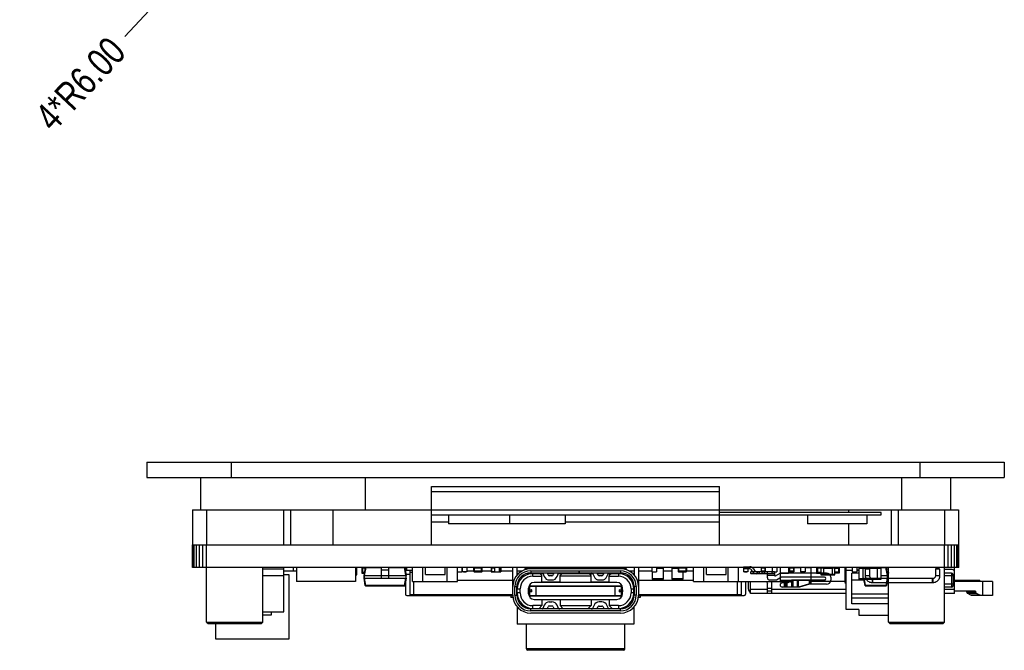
# Model space of a CAD drawing. Header units: inches. Extents: x 246 to 500, y -220 to -17.
# Tile 1 of 118: x 279 to 349, y -220 to -175. Entities that reach past the tile are written whole.
import ezdxf

# ---------------------------------------------------------------- set-up
doc = ezdxf.new("R2010")
doc.units = ezdxf.units.IN
doc.header["$LTSCALE"] = 1.21
doc.header["$MEASUREMENT"] = 0
doc.header["$PDMODE"] = 3
doc.header["$PDSIZE"] = 0.3125
doc.layers.get('0').update_dxf_attribs({"linetype": 'CONTINUOUS'})
doc.layers.get('Defpoints').update_dxf_attribs({"linetype": 'CONTINUOUS'})
for name, color, linetype in [('DIM', 3, 'CONTINUOUS'), ('IMPORTED12', 7, 'CONTINUOUS'), ('IMPORTED13', 7, 'CONTINUOUS')]:
    doc.layers.add(name, color=color, linetype=linetype)
doc.styles.get("Standard").update_dxf_attribs({"font": 'txt', "width": 0.8})
doc.dimstyles.get("Standard").update_dxf_attribs({"dimtxt": 0.15625, "dimasz": 0.1875, "dimexe": 0.125, "dimexo": 0.0625, "dimgap": 0.09, "dimtad": 0, "dimtih": 1, "dimtoh": 1, "dimzin": 4, "dimdsep": 46, "dimtxsty": 'Standard', "dimblk": '_FILLED', "dimblk1": '_FILLED', "dimblk2": '_FILLED', "dimcen": 0.09, "dimazin": 1, "dimtp": 0.01, "dimtm": 0.01, "dimtfac": 1, "dimtofl": 0, "dimtmove": 0, "dimatfit": 3, "dimldrblk": '_FILLED', "dimfxl": 1, "dimtolj": 1, "dimtzin": 4, "dimarcsym": 0})

# ---------------------------------------------------------------- blocks, each defined once
blk = doc.blocks.new('_FILLED')
at = {"color": 0, "linetype": 'ByBlock'}
blk.add_solid([(0, 0), (-1, 0.167), (-1, -0.167)], dxfattribs=at)
blk = doc.blocks.new('*D49')
at = {"layer": 'Defpoints', "color": 0}
for p in [(293.916, -168.079), (289.81, -172.453)]:
    blk.add_point(p, dxfattribs=at)
at = {"layer": 'DIM', "color": 0, "lineweight": -2}
for p, q in [((293.718, -168.079), (294.114, -168.079)), ((293.916, -168.277), (293.916, -167.881)), ((286.351, -176.138), (288.441, -173.912))]:
    blk.add_line(p, q, dxfattribs=at)
at = {"layer": 'DIM', "color": 0, "lineweight": -2, "xscale": 2, "yscale": 2, "zscale": 2, "rotation": 46.81278399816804}
blk.add_blockref('_FILLED', (289.81, -172.453), dxfattribs=at)
at = {"layer": 'DIM', "color": 0, "insert": (283.187, -179.509), "char_height": 2, "attachment_point": 5, "rotation": 46.81278}
blk.add_mtext('\\A1;4*R6.00', dxfattribs=at)

msp = doc.modelspace()

# ---------------------------------------------------------------- linework, layer by layer
at = {"color": 7, "linetype": 'Continuous'}
for p, q in [((287.916, -206.42), (287.916, -207.52)), ((287.916, -206.42), (348.916, -206.42)), ((293.916, -206.42), (293.916, -207.52)), ((342.916, -206.42), (342.916, -207.52)), ((348.916, -206.42), (348.916, -207.52)), ((287.916, -207.52), (348.916, -207.52)), ((291.736, -207.52), (291.736, -209.82)), ((303.436, -207.52), (303.436, -209.82)), ((341.596, -207.52), (341.596, -209.82)), ((345.096, -207.52), (345.096, -209.82)), ((308.166, -212.32), (308.166, -208.17)), ((308.166, -208.17), (328.666, -208.17)), ((308.166, -208.52), (328.666, -208.52)), ((328.666, -212.32), (328.666, -208.17)), ((291.166, -209.82), (291.166, -212.32)), ((291.166, -209.82), (345.666, -209.82)), ((292.166, -209.82), (292.166, -212.32)), ((297.666, -212.32), (297.666, -209.82)), ((298.166, -212.32), (298.166, -209.82)), ((301.166, -212.32), (301.166, -209.82)), ((340.166, -210.02), (328.666, -210.02)), ((337.866, -210.02), (337.866, -209.82)), ((340.166, -210.17), (340.166, -210.02)), ((340.866, -209.82), (340.866, -212.32)), ((341.366, -209.82), (341.366, -212.32)), ((344.666, -209.82), (344.666, -212.32)), ((345.666, -209.82), (345.666, -212.32)), ((308.166, -210.17), (340.166, -210.17)), ((308.166, -210.67), (309.364, -210.67)), ((309.364, -210.17), (309.364, -210.82)), ((317.666, -210.82), (309.364, -210.82)), ((313.721, -210.17), (313.721, -210.82)), ((317.666, -210.17), (317.666, -210.82)), ((317.666, -210.67), (328.666, -210.67)), ((334.904, -210.17), (334.904, -210.82)), ((339.13, -210.82), (334.904, -210.82)), ((337.866, -212.32), (337.866, -210.82)), ((339.13, -210.17), (339.13, -210.82)), ((291.166, -213.92), (291.166, -212.32)), ((291.166, -212.32), (345.675, -212.32)), ((291.192, -213.92), (291.192, -212.32)), ((291.293, -213.92), (291.293, -212.32)), ((291.453, -213.92), (291.453, -212.32)), ((291.662, -213.92), (291.662, -212.32)), ((291.905, -213.92), (291.905, -212.32)), ((292.166, -213.92), (292.166, -212.32)), ((344.666, -213.92), (344.666, -212.32)), ((344.927, -213.92), (344.927, -212.32)), ((345.171, -213.92), (345.171, -212.32)), ((345.379, -213.92), (345.379, -212.32)), ((345.54, -213.92), (345.54, -212.32)), ((345.64, -213.92), (345.64, -212.32)), ((345.675, -213.92), (345.675, -212.32)), ((345.675, -213.92), (291.157, -213.92)), ((292.126, -213.921), (292.126, -214.171)), ((292.126, -214.171), (292.166, -214.171)), ((292.166, -217.82), (292.166, -213.92)), ((296.166, -217.82), (296.166, -213.92)), ((296.166, -214.02), (297.666, -214.02)), ((297.666, -217.07), (297.666, -213.92)), ((297.666, -214.17), (298.566, -214.171)), ((298.328, -213.921), (298.328, -214.171)), ((298.566, -213.92), (298.566, -214.92)), ((302.766, -213.92), (302.766, -214.92)), ((302.835, -213.936), (302.766, -213.936)), ((302.766, -213.956), (302.855, -213.956)), ((302.835, -213.936), (302.835, -214.456)), ((302.855, -214.436), (302.855, -213.956)), ((303.201, -213.92), (303.201, -214.245)), ((303.216, -214.245), (303.201, -214.245)), ((303.216, -213.92), (303.216, -214.32)), ((303.216, -214.32), (303.399, -214.32)), ((303.266, -213.97), (303.266, -214.32)), ((303.461, -213.97), (303.266, -213.97)), ((303.266, -214.27), (303.408, -214.27)), ((303.366, -214.505), (303.467, -213.937)), ((303.486, -213.937), (303.386, -214.505)), ((303.466, -213.92), (303.466, -213.937)), ((303.467, -213.937), (303.486, -213.937)), ((303.486, -213.937), (304.616, -213.937)), ((304.616, -214.685), (304.616, -213.92)), ((304.616, -214.1), (305.116, -214.1)), ((305.116, -214.117), (304.616, -214.117)), ((305.116, -213.92), (305.116, -214.685)), ((305.116, -213.937), (306.246, -213.937)), ((306.347, -214.505), (306.246, -213.937)), ((306.246, -213.937), (306.266, -213.937)), ((306.266, -213.937), (306.366, -214.505)), ((306.316, -213.97), (306.272, -213.97)), ((306.316, -213.92), (306.316, -214.12)), ((306.316, -214.12), (306.816, -214.12)), ((306.416, -214.12), (306.416, -213.92)), ((306.616, -214.12), (306.616, -215.87)), ((306.816, -214.287), (306.616, -214.287)), ((306.816, -214.92), (306.816, -213.92)), ((307.546, -214.92), (307.546, -213.92)), ((307.737, -214.42), (307.737, -213.92)), ((309.137, -214.42), (309.137, -213.92)), ((309.278, -214.92), (309.278, -213.92)), ((310.007, -214.92), (310.007, -213.92)), ((310.007, -214.245), (310.331, -214.245)), ((310.032, -214.245), (310.032, -214.255)), ((310.24, -214.255), (310.032, -214.255)), ((310.036, -214.245), (310.036, -214.255)), ((310.082, -214.245), (310.082, -214.255)), ((310.086, -214.245), (310.086, -214.255)), ((310.236, -214.245), (310.236, -214.255)), ((310.24, -214.245), (310.24, -214.255)), ((310.331, -213.92), (310.331, -214.245)), ((310.331, -214.17), (310.351, -214.17)), ((310.351, -213.92), (310.351, -214.245)), ((310.681, -214.245), (310.351, -214.245)), ((310.443, -214.245), (310.443, -214.255)), ((310.6, -214.255), (310.443, -214.255)), ((310.521, -214.245), (310.521, -214.255)), ((310.6, -214.245), (310.6, -214.255)), ((310.681, -213.92), (310.681, -214.245)), ((310.681, -214.17), (311.161, -214.17)), ((311.161, -213.951), (311.161, -214.194)), ((311.161, -213.951), (311.771, -213.951)), ((311.771, -214.194), (311.161, -214.194)), ((311.192, -214.225), (311.192, -213.92)), ((311.192, -214.225), (311.741, -214.225)), ((311.222, -214.225), (311.222, -213.92)), ((311.266, -214.227), (311.266, -214.225)), ((311.359, -214.227), (311.266, -214.227)), ((311.277, -214.227), (311.277, -214.225)), ((311.329, -214.225), (311.329, -214.227)), ((311.34, -214.227), (311.34, -214.225)), ((311.359, -214.227), (311.359, -214.225)), ((311.369, -214.225), (311.369, -214.227)), ((311.46, -214.227), (311.369, -214.227)), ((311.405, -214.227), (311.405, -214.225)), ((311.443, -214.227), (311.443, -214.225)), ((311.46, -214.227), (311.46, -214.225)), ((311.472, -214.227), (311.472, -214.225)), ((311.564, -214.227), (311.472, -214.227)), ((311.55, -214.227), (311.55, -214.225)), ((311.564, -214.227), (311.564, -214.225)), ((311.573, -214.225), (311.573, -214.227)), ((311.666, -214.227), (311.573, -214.227)), ((311.61, -214.227), (311.61, -214.225)), ((311.647, -214.227), (311.647, -214.225)), ((311.655, -214.225), (311.655, -214.227)), ((311.666, -214.227), (311.666, -214.225)), ((311.71, -213.92), (311.71, -214.225)), ((311.74, -213.951), (311.74, -214.225)), ((311.771, -214.194), (311.771, -213.951)), ((311.771, -214.194), (311.771, -213.951)), ((311.771, -214.17), (312.411, -214.17)), ((312.411, -213.92), (312.411, -214.245)), ((312.411, -214.245), (313.091, -214.245)), ((312.436, -213.945), (312.436, -214.22)), ((312.436, -213.945), (312.651, -213.945)), ((312.436, -214.22), (312.651, -214.22)), ((312.461, -214.245), (312.461, -214.22)), ((312.511, -213.945), (312.511, -213.92)), ((312.511, -214.245), (312.511, -214.22)), ((312.547, -214.245), (312.547, -214.255)), ((312.649, -214.255), (312.547, -214.255)), ((312.597, -214.245), (312.597, -214.255)), ((312.649, -214.245), (312.649, -214.255)), ((312.651, -213.92), (312.651, -214.245)), ((312.663, -214.245), (312.663, -214.255)), ((312.89, -214.255), (312.663, -214.255)), ((312.668, -214.245), (312.668, -214.255)), ((312.717, -214.245), (312.717, -214.255)), ((312.732, -214.245), (312.732, -214.255)), ((312.736, -214.245), (312.736, -214.255)), ((312.886, -214.245), (312.886, -214.255)), ((312.89, -214.245), (312.89, -214.255)), ((312.916, -214.245), (312.916, -214.255)), ((312.953, -214.255), (312.916, -214.255)), ((312.925, -214.245), (312.925, -214.255)), ((312.953, -214.245), (312.953, -214.255)), ((312.981, -213.92), (312.981, -214.245)), ((312.981, -213.945), (313.066, -213.945)), ((312.981, -214.22), (313.066, -214.22)), ((312.991, -213.945), (312.991, -213.92)), ((312.991, -214.245), (312.991, -214.22)), ((313.041, -214.245), (313.041, -214.22)), ((313.066, -213.945), (313.066, -214.22)), ((313.091, -213.92), (313.091, -214.245)), ((313.091, -214.17), (313.946, -214.17)), ((313.946, -215.89), (313.946, -213.92)), ((314.246, -213.92), (314.246, -214.467)), ((314.246, -214.17), (314.608, -214.17)), ((314.816, -213.99), (314.816, -214.078)), ((314.816, -213.99), (322.016, -213.99)), ((315.006, -213.92), (315.006, -213.99)), ((321.606, -214.01), (315.226, -214.01)), ((315.226, -214.16), (315.226, -214.31)), ((315.226, -214.16), (321.606, -214.16)), ((315.226, -214.31), (321.606, -214.31)), ((315.276, -213.99), (315.276, -213.92)), ((315.776, -213.99), (315.776, -213.92)), ((315.806, -213.92), (315.806, -213.99)), ((316.079, -214.34), (316.183, -214.573)), ((316.226, -213.92), (316.226, -213.99)), ((316.457, -214.451), (316.394, -214.31)), ((316.566, -213.92), (316.566, -213.99)), ((316.766, -213.92), (316.766, -213.99)), ((316.888, -214.31), (316.825, -214.451)), ((317.066, -213.92), (317.066, -213.99)), ((317.099, -214.573), (317.203, -214.34)), ((317.266, -213.92), (317.266, -213.99)), ((317.566, -213.92), (317.566, -213.99)), ((317.566, -214.35), (317.566, -214.31)), ((317.766, -213.92), (317.766, -213.99)), ((317.866, -214.31), (317.866, -214.35)), ((318.066, -213.92), (318.066, -213.99)), ((318.266, -213.92), (318.266, -213.99)), ((318.566, -213.92), (318.566, -213.99)), ((318.661, -214.16), (318.661, -214.31)), ((318.671, -214.31), (318.671, -214.16)), ((318.766, -213.92), (318.766, -213.99)), ((318.966, -214.35), (318.966, -214.31)), ((319.066, -213.92), (319.066, -213.99)), ((319.266, -213.92), (319.266, -213.99)), ((319.266, -214.31), (319.266, -214.35)), ((319.566, -213.92), (319.566, -213.99)), ((319.628, -214.34), (319.732, -214.573)), ((319.766, -213.92), (319.766, -213.99)), ((320.006, -214.451), (319.943, -214.31)), ((320.066, -213.92), (320.066, -213.99)), ((320.266, -213.92), (320.266, -213.99)), ((320.437, -214.31), (320.374, -214.451)), ((320.606, -213.92), (320.606, -213.99)), ((320.648, -214.573), (320.752, -214.34)), ((321.026, -213.92), (321.026, -213.99)), ((321.056, -213.99), (321.056, -213.92)), ((321.556, -213.99), (321.556, -213.92)), ((321.606, -214.16), (321.606, -214.31)), ((321.826, -213.92), (321.826, -213.99)), ((322.016, -213.99), (322.016, -214.078)), ((322.224, -214.17), (322.586, -214.17)), ((322.586, -213.92), (322.586, -214.467)), ((322.886, -213.92), (322.886, -215.89)), ((322.886, -214.17), (323.851, -214.17)), ((323.851, -213.92), (323.851, -214.245)), ((323.851, -214.245), (324.181, -214.245)), ((323.856, -214.245), (323.856, -214.726)), ((323.886, -214.756), (323.886, -214.245)), ((323.932, -214.245), (323.932, -214.255)), ((324.09, -214.255), (323.932, -214.255)), ((323.936, -214.245), (323.936, -214.255)), ((324.086, -214.245), (324.086, -214.255)), ((324.09, -214.245), (324.09, -214.255)), ((324.181, -213.92), (324.181, -214.245)), ((324.646, -213.936), (324.181, -213.936)), ((324.181, -213.966), (324.676, -213.966)), ((324.646, -213.936), (324.646, -214.756)), ((324.676, -214.726), (324.676, -213.966)), ((324.676, -214.17), (325.256, -214.17)), ((325.256, -213.966), (325.711, -213.966)), ((325.256, -213.966), (325.256, -214.726)), ((325.716, -213.936), (325.286, -213.936)), ((325.286, -214.756), (325.286, -213.936)), ((325.711, -213.951), (326.321, -213.951)), ((325.711, -213.951), (325.711, -214.194)), ((326.321, -214.194), (325.711, -214.194)), ((325.742, -214.225), (325.742, -213.92)), ((325.742, -214.225), (326.291, -214.225)), ((325.772, -214.225), (325.772, -213.92)), ((325.835, -214.225), (325.835, -214.227)), ((325.909, -214.227), (325.835, -214.227)), ((325.872, -214.225), (325.872, -214.227)), ((325.909, -214.227), (325.909, -214.225)), ((325.933, -214.225), (325.933, -214.227)), ((326.01, -214.227), (325.933, -214.227)), ((325.936, -214.227), (325.936, -214.225)), ((325.973, -214.227), (325.973, -214.225)), ((326.01, -214.227), (326.01, -214.225)), ((326.04, -214.225), (326.04, -214.227)), ((326.114, -214.227), (326.04, -214.227)), ((326.046, -214.227), (326.046, -214.756)), ((326.076, -214.726), (326.076, -214.227)), ((326.077, -214.225), (326.077, -214.227)), ((326.114, -214.227), (326.114, -214.225)), ((326.142, -214.227), (326.142, -214.225)), ((326.216, -214.227), (326.142, -214.227)), ((326.151, -214.227), (326.151, -214.225)), ((326.188, -214.227), (326.188, -214.225)), ((326.205, -214.225), (326.205, -214.227)), ((326.216, -214.227), (326.216, -214.225)), ((326.26, -213.92), (326.26, -214.225)), ((326.291, -213.951), (326.291, -214.225)), ((326.321, -214.194), (326.321, -213.951)), ((326.321, -214.17), (326.816, -214.17)), ((326.816, -214.92), (326.816, -213.92)), ((327.546, -214.92), (327.546, -213.92)), ((327.737, -214.42), (327.737, -213.92)), ((329.137, -214.42), (329.137, -213.92)), ((329.278, -214.92), (329.278, -213.92)), ((330.007, -214.92), (330.007, -213.92)), ((330.351, -213.92), (330.351, -214.245)), ((330.681, -214.245), (330.351, -214.245)), ((330.443, -214.245), (330.443, -214.255)), ((330.6, -214.255), (330.443, -214.255)), ((330.521, -214.245), (330.521, -214.255)), ((330.6, -214.245), (330.6, -214.255)), ((330.681, -213.92), (330.681, -214.245)), ((331.614, -213.951), (331.919, -213.951)), ((331.614, -213.951), (331.614, -214.194)), ((331.919, -214.194), (331.614, -214.194)), ((331.644, -214.225), (331.644, -213.92)), ((331.644, -214.225), (331.888, -214.225)), ((331.716, -214.227), (331.716, -214.225)), ((331.823, -214.227), (331.716, -214.227)), ((331.761, -214.227), (331.761, -214.225)), ((331.778, -214.225), (331.778, -214.227)), ((331.823, -214.225), (331.823, -214.227)), ((331.888, -213.951), (331.888, -214.225)), ((331.919, -214.194), (331.919, -213.951)), ((332.401, -213.92), (332.401, -214.245)), ((332.401, -214.245), (332.731, -214.245)), ((332.482, -214.245), (332.482, -214.255)), ((332.64, -214.255), (332.482, -214.255)), ((332.486, -214.245), (332.486, -214.255)), ((332.636, -214.245), (332.636, -214.255)), ((332.64, -214.245), (332.64, -214.255)), ((332.731, -213.92), (332.731, -214.245)), ((332.959, -213.92), (332.959, -214.92)), ((332.959, -214.32), (333.566, -214.32)), ((333.111, -214.32), (333.111, -214.321)), ((333.112, -214.321), (333.262, -214.321)), ((333.185, -214.321), (333.185, -214.32)), ((333.262, -214.321), (333.262, -214.32)), ((333.566, -213.92), (333.566, -214.32)), ((333.621, -213.94), (333.566, -213.94)), ((333.621, -213.92), (333.621, -214.245)), ((333.951, -214.245), (333.621, -214.245)), ((333.634, -213.951), (333.938, -213.951)), ((333.634, -213.951), (333.634, -214.194)), ((333.938, -214.194), (333.634, -214.194)), ((333.664, -214.225), (333.664, -213.92)), ((333.664, -214.225), (333.908, -214.225)), ((333.713, -214.245), (333.713, -214.255)), ((333.87, -214.255), (333.713, -214.255)), ((333.729, -214.227), (333.729, -214.225)), ((333.836, -214.227), (333.729, -214.227)), ((333.791, -214.245), (333.791, -214.255)), ((333.818, -214.225), (333.818, -214.227)), ((333.826, -214.227), (333.826, -214.225)), ((333.835, -214.227), (333.835, -214.225)), ((333.836, -214.227), (333.836, -214.225)), ((333.87, -214.245), (333.87, -214.255)), ((333.908, -213.951), (333.908, -214.225)), ((333.938, -214.194), (333.938, -213.951)), ((333.951, -213.92), (333.951, -214.245)), ((334.421, -213.94), (333.951, -213.94)), ((334.41, -213.94), (334.41, -213.92)), ((334.421, -213.92), (334.421, -214.245)), ((334.751, -214.245), (334.421, -214.245)), ((334.513, -214.245), (334.513, -214.255)), ((334.67, -214.255), (334.513, -214.255)), ((334.591, -214.245), (334.591, -214.255)), ((334.67, -214.245), (334.67, -214.255)), ((334.751, -213.92), (334.751, -214.245)), ((335.166, -213.94), (334.751, -213.94)), ((335.101, -213.92), (335.101, -213.94)), ((335.166, -214.92), (335.166, -213.921)), ((335.321, -213.92), (335.321, -213.921)), ((335.442, -213.921), (335.442, -213.92)), ((335.472, -213.921), (335.472, -213.92)), ((335.566, -213.92), (335.566, -214.32)), ((335.566, -214.32), (335.866, -214.32)), ((335.816, -213.97), (335.616, -213.97)), ((335.616, -213.97), (335.616, -214.32)), ((335.616, -214.27), (335.816, -214.27)), ((335.816, -213.92), (335.816, -213.97)), ((335.816, -214.27), (335.816, -214.32)), ((335.866, -213.956), (336.066, -213.956)), ((335.866, -213.956), (335.866, -214.436)), ((336.066, -213.936), (335.886, -213.936)), ((335.886, -214.456), (335.886, -213.936)), ((336.066, -214.456), (336.066, -213.936)), ((336.666, -213.946), (336.066, -213.946)), ((336.066, -213.966), (336.666, -213.966)), ((336.846, -213.936), (336.666, -213.936)), ((336.666, -213.936), (336.666, -214.456)), ((336.666, -213.956), (336.866, -213.956)), ((336.846, -213.936), (336.846, -214.456)), ((336.866, -214.436), (336.866, -213.956)), ((337.166, -214.32), (336.866, -214.32)), ((336.916, -213.92), (336.916, -213.97)), ((336.916, -213.97), (337.116, -213.97)), ((337.116, -214.27), (336.916, -214.27)), ((336.916, -214.27), (336.916, -214.32)), ((337.116, -213.97), (337.116, -214.32)), ((337.166, -213.92), (337.166, -214.32)), ((337.256, -213.921), (337.256, -213.92)), ((337.356, -213.92), (337.356, -213.921)), ((337.604, -214.92), (337.604, -213.921)), ((337.666, -216.92), (337.666, -213.92)), ((337.666, -214.12), (338.101, -214.12)), ((338.566, -214.32), (338.066, -214.32)), ((338.066, -216.52), (338.066, -214.32)), ((338.101, -213.92), (338.101, -214.245)), ((338.101, -214.245), (338.431, -214.245)), ((338.182, -214.245), (338.182, -214.255)), ((338.34, -214.255), (338.182, -214.255)), ((338.186, -214.245), (338.186, -214.255)), ((338.336, -214.245), (338.336, -214.255)), ((338.34, -214.245), (338.34, -214.255)), ((338.431, -213.92), (338.431, -214.245)), ((338.431, -214.1), (338.566, -214.1)), ((338.431, -214.12), (338.566, -214.12)), ((338.566, -213.966), (338.866, -213.966)), ((338.566, -213.966), (338.566, -214.726)), ((338.866, -213.936), (338.596, -213.936)), ((338.596, -214.756), (338.596, -213.936)), ((338.866, -214.756), (338.866, -213.936)), ((339.866, -213.946), (338.866, -213.946)), ((338.866, -213.976), (339.866, -213.976)), ((339.015, -213.946), (339.017, -213.937)), ((339.017, -213.937), (339.036, -213.937)), ((339.036, -213.937), (339.035, -213.946)), ((339.036, -213.937), (339.065, -213.937)), ((339.092, -213.946), (339.092, -213.92)), ((339.122, -213.946), (339.122, -213.92)), ((339.61, -213.946), (339.61, -213.92)), ((339.667, -213.937), (339.866, -213.937)), ((340.136, -213.936), (339.866, -213.936)), ((339.866, -213.936), (339.866, -214.756)), ((339.866, -213.966), (340.166, -213.966)), ((340.136, -213.936), (340.136, -214.756)), ((340.144, -213.937), (340.496, -213.937)), ((340.166, -214.726), (340.166, -213.966)), ((340.597, -214.505), (340.496, -213.937)), ((340.496, -213.937), (340.516, -213.937)), ((340.516, -213.937), (340.616, -214.505)), ((340.531, -214.02), (340.666, -214.02)), ((340.575, -214.27), (340.666, -214.27)), ((340.66, -214.32), (340.584, -214.32)), ((340.666, -214.277), (340.636, -214.488)), ((340.666, -217.82), (340.666, -213.92)), ((344.666, -217.82), (344.666, -213.92)), ((345.216, -214.07), (344.666, -214.07)), ((345.166, -214.32), (344.666, -214.32)), ((345.166, -214.32), (345.166, -215.32)), ((345.366, -215.77), (345.366, -213.92)), ((296.166, -214.489), (297.666, -214.489)), ((297.666, -214.42), (298.026, -214.42)), ((298.026, -214.42), (298.026, -219.02)), ((302.766, -214.92), (298.566, -214.92)), ((302.855, -214.436), (302.766, -214.436)), ((302.766, -214.456), (302.835, -214.456)), ((303.366, -214.505), (303.366, -214.685)), ((303.386, -214.505), (303.366, -214.505)), ((303.458, -215.204), (303.366, -214.685)), ((303.386, -214.685), (303.366, -214.685)), ((303.386, -214.685), (303.386, -214.505)), ((303.386, -214.505), (304.616, -214.505)), ((303.386, -214.685), (303.477, -215.204)), ((303.386, -214.685), (306.346, -214.685)), ((305.116, -214.53), (304.616, -214.53)), ((305.116, -214.505), (306.347, -214.505)), ((306.255, -215.204), (306.347, -214.685)), ((306.366, -214.685), (306.275, -215.204)), ((306.316, -214.969), (306.316, -215.82)), ((306.346, -214.505), (306.346, -214.685)), ((306.366, -214.505), (306.346, -214.505)), ((306.366, -214.685), (306.347, -214.685)), ((306.616, -214.42), (306.351, -214.42)), ((306.366, -214.685), (306.366, -214.505)), ((306.816, -214.92), (310.007, -214.92)), ((306.916, -215.92), (306.916, -214.92)), ((307.737, -214.42), (309.137, -214.42)), ((310.007, -214.82), (313.946, -214.82)), ((314.271, -214.35), (314.271, -214.438)), ((314.357, -214.35), (314.271, -214.35)), ((314.949, -214.35), (316.084, -214.35)), ((315.371, -214.55), (315.371, -214.35)), ((315.371, -214.55), (316.016, -214.55)), ((321.361, -214.995), (315.471, -214.995)), ((316.016, -214.5), (315.866, -214.35)), ((316.016, -214.995), (316.016, -214.5)), ((316.016, -214.95), (317.316, -214.95)), ((316.412, -214.35), (316.87, -214.35)), ((316.734, -214.51), (316.548, -214.51)), ((316.548, -214.81), (316.734, -214.81)), ((317.198, -214.35), (319.633, -214.35)), ((317.466, -214.35), (317.316, -214.5)), ((317.316, -214.995), (317.316, -214.5)), ((319.516, -214.55), (317.316, -214.55)), ((319.516, -214.5), (319.366, -214.35)), ((319.516, -214.995), (319.516, -214.5)), ((319.516, -214.95), (320.816, -214.95)), ((319.961, -214.35), (320.419, -214.35)), ((320.283, -214.51), (320.097, -214.51)), ((320.097, -214.81), (320.283, -214.81)), ((320.747, -214.35), (321.883, -214.35)), ((320.966, -214.35), (320.816, -214.5)), ((320.816, -214.995), (320.816, -214.5)), ((320.816, -214.55), (321.461, -214.55)), ((321.461, -214.35), (321.461, -214.55)), ((322.561, -214.35), (322.475, -214.35)), ((322.561, -214.438), (322.561, -214.35)), ((322.886, -214.82), (326.816, -214.82)), ((324.676, -214.726), (323.856, -214.726)), ((323.886, -214.756), (324.646, -214.756)), ((326.076, -214.726), (325.256, -214.726)), ((325.286, -214.756), (326.046, -214.756)), ((326.816, -214.92), (332.959, -214.92)), ((327.737, -214.42), (329.137, -214.42)), ((329.916, -214.92), (329.916, -215.92)), ((330.216, -215.87), (330.216, -214.92)), ((330.516, -214.92), (330.516, -215.82)), ((330.716, -215.47), (330.716, -214.92)), ((330.866, -215.77), (330.866, -214.92)), ((331.991, -214.92), (332.066, -215.07)), ((332.366, -215.77), (332.366, -214.92)), ((332.959, -214.82), (335.166, -214.82)), ((333.766, -214.92), (332.966, -214.92)), ((333.716, -214.95), (333.016, -214.95)), ((333.766, -214.92), (333.766, -214.82)), ((337.604, -214.92), (335.166, -214.92)), ((336.066, -214.436), (335.866, -214.436)), ((335.886, -214.456), (336.066, -214.456)), ((336.666, -214.426), (336.066, -214.426)), ((336.066, -214.446), (336.666, -214.446)), ((336.866, -214.436), (336.666, -214.436)), ((336.666, -214.456), (336.846, -214.456)), ((337.666, -214.86), (337.604, -214.798)), ((338.94, -214.82), (338.066, -214.82)), ((338.866, -214.726), (338.566, -214.726)), ((338.596, -214.756), (338.866, -214.756)), ((339.866, -214.716), (338.866, -214.716)), ((338.866, -214.746), (339.866, -214.746)), ((339.008, -215.204), (338.927, -214.746)), ((338.947, -214.746), (339.027, -215.204)), ((340.166, -214.726), (339.866, -214.726)), ((339.866, -214.756), (340.136, -214.756)), ((340.166, -214.505), (340.597, -214.505)), ((340.166, -214.685), (340.596, -214.685)), ((340.505, -215.204), (340.597, -214.685)), ((340.616, -214.685), (340.525, -215.204)), ((340.666, -214.82), (340.592, -214.82)), ((340.596, -214.505), (340.596, -214.685)), ((340.616, -214.505), (340.596, -214.505)), ((340.616, -214.685), (340.597, -214.685)), ((340.616, -214.685), (340.616, -214.505)), ((340.616, -214.685), (340.634, -214.685)), ((345.266, -214.52), (344.666, -214.52)), ((345.266, -214.42), (345.266, -215.22)), ((345.366, -214.82), (347.176, -214.82)), ((348.066, -214.92), (345.366, -214.92)), ((347.076, -214.92), (347.076, -214.82)), ((347.176, -214.92), (347.176, -214.82)), ((347.366, -214.92), (347.366, -215.92)), ((348.066, -214.92), (348.066, -215.92)), ((303.477, -215.204), (303.458, -215.204)), ((303.477, -215.22), (303.477, -215.204)), ((306.255, -215.204), (303.477, -215.204)), ((303.477, -215.22), (306.316, -215.22)), ((306.255, -215.204), (306.255, -215.22)), ((306.275, -215.204), (306.255, -215.204)), ((314.096, -215.89), (314.096, -215.29)), ((314.096, -215.29), (314.246, -215.29)), ((314.246, -215.89), (314.246, -215.29)), ((314.271, -215.74), (314.271, -215.079)), ((314.271, -215.45), (314.471, -215.45)), ((314.471, -215.74), (314.271, -215.74)), ((314.471, -215.74), (314.471, -215.45)), ((315.071, -215.795), (315.071, -215.395)), ((315.071, -215.52), (315.271, -215.52)), ((315.301, -215.67), (315.071, -215.67)), ((315.077, -215.67), (315.077, -215.52)), ((315.127, -215.52), (315.127, -215.67)), ((315.133, -215.182), (315.196, -215.245)), ((315.171, -215.52), (315.171, -215.27)), ((321.661, -215.27), (315.171, -215.27)), ((315.171, -215.92), (315.171, -215.67)), ((315.196, -215.27), (315.196, -215.245)), ((321.636, -215.245), (315.196, -215.245)), ((315.272, -215.67), (315.272, -215.52)), ((315.301, -215.52), (315.272, -215.52)), ((315.301, -215.67), (315.301, -215.52)), ((315.531, -215.27), (315.531, -215.245)), ((315.566, -215.27), (315.566, -215.264)), ((315.613, -215.92), (315.613, -215.27)), ((315.766, -215.264), (315.766, -215.27)), ((315.801, -215.27), (315.801, -215.245)), ((317.031, -215.27), (317.031, -215.245)), ((317.066, -215.27), (317.066, -215.264)), ((317.266, -215.264), (317.266, -215.27)), ((317.301, -215.27), (317.301, -215.245)), ((317.531, -215.27), (317.531, -215.245)), ((317.566, -215.27), (317.566, -215.264)), ((317.766, -215.264), (317.766, -215.27)), ((317.801, -215.27), (317.801, -215.245)), ((318.031, -215.27), (318.031, -215.245)), ((318.066, -215.257), (318.052, -215.245)), ((318.066, -215.27), (318.066, -215.257)), ((318.266, -215.257), (318.28, -215.245)), ((318.266, -215.257), (318.266, -215.27)), ((318.301, -215.27), (318.301, -215.245)), ((318.531, -215.27), (318.531, -215.245)), ((318.566, -215.257), (318.552, -215.245)), ((318.566, -215.27), (318.566, -215.257)), ((318.766, -215.257), (318.78, -215.245)), ((318.766, -215.257), (318.766, -215.27)), ((318.801, -215.27), (318.801, -215.245)), ((319.031, -215.27), (319.031, -215.245)), ((319.066, -215.27), (319.066, -215.264)), ((319.266, -215.264), (319.266, -215.27)), ((319.301, -215.27), (319.301, -215.245)), ((319.531, -215.27), (319.531, -215.245)), ((319.566, -215.27), (319.566, -215.264)), ((319.766, -215.264), (319.766, -215.27)), ((319.801, -215.27), (319.801, -215.245)), ((321.031, -215.27), (321.031, -215.245)), ((321.066, -215.27), (321.066, -215.264)), ((321.219, -215.27), (321.219, -215.92)), ((321.266, -215.264), (321.266, -215.27)), ((321.301, -215.27), (321.301, -215.245)), ((321.56, -215.52), (321.531, -215.52)), ((321.531, -215.67), (321.531, -215.52)), ((321.531, -215.67), (321.56, -215.67)), ((321.56, -215.52), (321.56, -215.67)), ((321.561, -215.52), (321.761, -215.52)), ((321.761, -215.67), (321.561, -215.67)), ((321.636, -215.245), (321.699, -215.182)), ((321.636, -215.27), (321.636, -215.245)), ((321.661, -215.27), (321.661, -215.52)), ((321.661, -215.67), (321.661, -215.92)), ((321.706, -215.67), (321.706, -215.52)), ((321.756, -215.52), (321.756, -215.67)), ((321.761, -215.795), (321.761, -215.395)), ((322.361, -215.45), (322.561, -215.45)), ((322.361, -215.45), (322.361, -215.74)), ((322.561, -215.74), (322.361, -215.74)), ((322.561, -215.74), (322.561, -215.079)), ((322.736, -215.29), (322.586, -215.29)), ((322.586, -215.29), (322.586, -215.89)), ((322.736, -215.29), (322.736, -215.89)), ((330.866, -215.47), (332.066, -215.47)), ((332.066, -215.77), (332.066, -215.07)), ((332.366, -215.42), (332.066, -215.42)), ((332.366, -215.62), (332.066, -215.62)), ((332.366, -215.47), (337.666, -215.47)), ((339.027, -215.204), (339.008, -215.204)), ((340.505, -215.204), (339.027, -215.204)), ((339.027, -215.22), (339.027, -215.204)), ((339.027, -215.22), (340.505, -215.22)), ((340.505, -215.204), (340.505, -215.22)), ((340.525, -215.204), (340.505, -215.204)), ((345.266, -215.12), (344.666, -215.12)), ((345.166, -215.32), (344.666, -215.32)), ((344.666, -215.47), (345.366, -215.47)), ((346.866, -215.62), (345.366, -215.62)), ((346.226, -215.62), (346.226, -215.663)), ((346.226, -215.663), (346.866, -215.663)), ((346.866, -215.62), (346.866, -215.663)), ((306.416, -215.92), (313.949, -215.92)), ((306.616, -215.87), (306.618, -215.883)), ((313.946, -215.87), (306.616, -215.87)), ((313.816, -215.92), (313.816, -216.07)), ((313.962, -216.07), (313.816, -216.07)), ((314.096, -215.89), (314.246, -215.89)), ((314.282, -215.87), (314.246, -215.87)), ((314.249, -215.92), (314.287, -215.92)), ((314.325, -216.07), (314.264, -216.07)), ((314.266, -216.07), (314.266, -216.085)), ((315.196, -215.945), (315.133, -216.008)), ((315.171, -215.92), (321.661, -215.92)), ((315.196, -215.945), (315.196, -215.92)), ((315.196, -215.945), (321.636, -215.945)), ((315.471, -216.195), (321.361, -216.195)), ((315.531, -215.92), (315.531, -215.945)), ((315.566, -215.926), (315.566, -215.92)), ((315.766, -215.92), (315.766, -215.926)), ((315.801, -215.945), (315.801, -215.92)), ((316.016, -216.195), (316.016, -216.64)), ((316.548, -216.37), (316.734, -216.37)), ((317.031, -215.945), (317.031, -215.92)), ((317.066, -215.926), (317.066, -215.92)), ((317.266, -215.92), (317.266, -215.926)), ((317.301, -215.92), (317.301, -215.945)), ((317.316, -216.195), (317.316, -216.64)), ((317.531, -215.945), (317.531, -215.92)), ((317.566, -215.926), (317.566, -215.92)), ((317.766, -215.92), (317.766, -215.926)), ((317.801, -215.945), (317.801, -215.92)), ((318.031, -215.92), (318.031, -215.945)), ((318.052, -215.945), (318.066, -215.933)), ((318.066, -215.933), (318.066, -215.92)), ((318.266, -215.92), (318.266, -215.933)), ((318.28, -215.945), (318.266, -215.933)), ((318.301, -215.945), (318.301, -215.92)), ((318.531, -215.945), (318.531, -215.92)), ((318.552, -215.945), (318.566, -215.933)), ((318.566, -215.933), (318.566, -215.92)), ((318.766, -215.92), (318.766, -215.933)), ((318.78, -215.945), (318.766, -215.933)), ((318.801, -215.92), (318.801, -215.945)), ((319.031, -215.945), (319.031, -215.92)), ((319.066, -215.926), (319.066, -215.92)), ((319.266, -215.92), (319.266, -215.926)), ((319.301, -215.945), (319.301, -215.92)), ((319.516, -216.195), (319.516, -216.64)), ((319.531, -215.92), (319.531, -215.945)), ((319.566, -215.926), (319.566, -215.92)), ((319.766, -215.92), (319.766, -215.926)), ((319.801, -215.945), (319.801, -215.92)), ((320.285, -216.37), (320.099, -216.37)), ((320.816, -216.195), (320.816, -216.64)), ((321.031, -215.945), (321.031, -215.92)), ((321.066, -215.926), (321.066, -215.92)), ((321.266, -215.92), (321.266, -215.926)), ((321.301, -215.92), (321.301, -215.945)), ((321.636, -215.945), (321.636, -215.92)), ((321.636, -215.945), (321.699, -216.008)), ((322.568, -216.07), (322.507, -216.07)), ((322.545, -215.92), (322.583, -215.92)), ((322.586, -215.87), (322.55, -215.87)), ((322.566, -216.07), (322.566, -216.085)), ((322.736, -215.89), (322.586, -215.89)), ((323.016, -216.07), (322.87, -216.07)), ((322.883, -215.92), (330.416, -215.92)), ((330.216, -215.87), (322.886, -215.87)), ((323.016, -215.92), (323.016, -216.07)), ((330.162, -215.92), (330.179, -215.916)), ((330.215, -215.881), (330.216, -215.87)), ((337.666, -215.77), (330.866, -215.77)), ((340.666, -215.82), (338.066, -215.82)), ((340.666, -216.12), (338.066, -216.12)), ((345.366, -215.77), (344.666, -215.77)), ((346.275, -215.749), (346.917, -215.749)), ((346.543, -215.906), (346.275, -215.749)), ((347.191, -215.906), (346.543, -215.906)), ((346.593, -215.92), (346.543, -215.906)), ((348.066, -215.92), (346.593, -215.92)), ((346.917, -215.749), (347.191, -215.906)), ((296.166, -217.07), (297.666, -217.07)), ((296.766, -217.07), (296.766, -217.32)), ((314.266, -216.733), (314.266, -217.97)), ((315.226, -217.02), (315.226, -216.87)), ((321.606, -216.87), (315.226, -216.87)), ((321.606, -217.02), (315.226, -217.02)), ((315.371, -216.84), (315.371, -216.64)), ((316.016, -216.64), (315.371, -216.64)), ((315.371, -216.84), (316.079, -216.84)), ((315.416, -216.87), (315.416, -216.84)), ((315.716, -216.84), (315.716, -216.87)), ((315.816, -216.84), (316.016, -216.64)), ((316.183, -216.608), (316.079, -216.84)), ((316.394, -216.87), (316.457, -216.729)), ((316.408, -216.84), (316.874, -216.84)), ((316.734, -216.67), (316.548, -216.67)), ((316.819, -216.84), (316.844, -216.87)), ((316.825, -216.729), (316.888, -216.87)), ((317.203, -216.84), (317.099, -216.608)), ((317.203, -216.84), (319.63, -216.84)), ((317.206, -216.84), (317.206, -216.845)), ((317.316, -216.64), (319.516, -216.64)), ((317.316, -216.64), (317.516, -216.84)), ((319.316, -216.84), (319.516, -216.64)), ((319.626, -216.846), (319.626, -216.84)), ((319.734, -216.608), (319.63, -216.84)), ((319.945, -216.87), (320.008, -216.729)), ((319.959, -216.84), (320.425, -216.84)), ((319.988, -216.87), (320.013, -216.84)), ((320.099, -216.67), (320.285, -216.67)), ((320.376, -216.729), (320.439, -216.87)), ((320.754, -216.84), (320.65, -216.608)), ((320.754, -216.84), (321.461, -216.84)), ((321.461, -216.64), (320.816, -216.64)), ((320.816, -216.64), (321.016, -216.84)), ((321.116, -216.87), (321.116, -216.84)), ((321.416, -216.84), (321.416, -216.87)), ((321.461, -216.64), (321.461, -216.84)), ((321.606, -217.02), (321.606, -216.87)), ((322.566, -216.733), (322.566, -217.97)), ((338.566, -216.92), (337.666, -216.92)), ((340.666, -216.52), (338.066, -216.52)), ((338.566, -216.92), (338.566, -217.32)), ((292.166, -217.82), (292.266, -217.92)), ((292.166, -217.82), (296.166, -217.82)), ((296.166, -217.82), (296.066, -217.92)), ((296.766, -217.32), (296.166, -217.32)), ((321.606, -217.17), (315.226, -217.17)), ((338.566, -217.32), (340.666, -217.32)), ((340.666, -217.82), (344.666, -217.82)), ((340.666, -217.82), (340.766, -217.92)), ((344.666, -217.82), (344.566, -217.92)), ((292.266, -217.92), (296.066, -217.92)), ((292.826, -219.02), (292.826, -217.92)), ((322.566, -217.97), (314.266, -217.97)), ((314.916, -219.72), (314.916, -217.97)), ((321.916, -219.72), (321.916, -217.97)), ((340.766, -217.92), (344.566, -217.92)), ((298.026, -219.02), (292.826, -219.02)), ((321.916, -219.72), (314.916, -219.72)), ((321.816, -219.82), (315.016, -219.82))]:
    msp.add_line(p, q, dxfattribs=at)
for centre, radius, start, end in [((302.835, -213.956), 0.02, 0, 90), ((311.192, -214.194), 0.0305, 180, 270), ((311.74, -214.194), 0.0305, 270, 0), ((311.741, -214.194), 0.0305, 270, 0), ((315.226, -215.29), 1.28, 90, 180), ((315.226, -215.29), 1.13, 90, 180), ((315.226, -215.29), 0.98, 90, 180), ((316.034, -214.36), 0.05, 23.96249, 90), ((317.249, -214.36), 0.05, 90, 156.03751), ((319.583, -214.36), 0.05, 23.96249, 90), ((320.798, -214.36), 0.05, 103.20529, 156.03751), ((321.606, -215.29), 1.28, 0, 90), ((321.606, -215.29), 1.13, 0, 90), ((321.606, -215.29), 0.98, 0, 90), ((324.646, -213.966), 0.03, 0, 90), ((325.286, -213.966), 0.03, 90, 180), ((325.742, -214.194), 0.0305, 180, 270), ((326.291, -214.194), 0.0305, 270, 0), ((331.644, -214.194), 0.0305, 180, 270), ((331.888, -214.194), 0.0305, 270, 360), ((333.664, -214.194), 0.0305, 180, 270), ((333.908, -214.194), 0.0305, 270, 0), ((335.886, -213.956), 0.02, 90, 180), ((336.846, -213.956), 0.02, 0, 90), ((338.596, -213.966), 0.03, 90, 180), ((338.66, -214.1), 0.18, 66.19958, 90), ((340.136, -213.966), 0.03, 0, 90), ((345.166, -214.42), 0.1, 0, 90), ((345.216, -214.22), 0.15, 0, 90), ((302.835, -214.436), 0.02, 270, 0), ((315.371, -215.45), 1.1, 90, 180), ((315.371, -215.45), 0.9, 89.99994, 180.00004), ((315.471, -215.395), 0.4, 90, 180), ((316.548, -214.41), 0.4, 203.96249, 270), ((316.548, -214.41), 0.1, 203.96249, 270), ((316.734, -214.41), 0.1, 270, 336.03751), ((316.734, -214.41), 0.4, 270, 336.03751), ((320.097, -214.41), 0.4, 203.96249, 270), ((320.097, -214.41), 0.1, 203.96249, 270), ((320.283, -214.41), 0.1, 270, 336.03751), ((320.283, -214.41), 0.4, 270, 336.03751), ((321.361, -215.395), 0.4, 0, 90), ((321.461, -215.45), 1.1, 0, 90), ((321.461, -215.45), 0.9, 359.99996, 90.00004), ((323.886, -214.726), 0.03, 180, 270), ((324.646, -214.726), 0.03, 270, 0), ((325.286, -214.726), 0.03, 180, 270), ((326.046, -214.726), 0.03, 270, 0), ((333.016, -214.8), 0.15, 233.29825, 270), ((333.716, -214.8), 0.15, 270, 352.17664), ((335.886, -214.436), 0.02, 180, 270), ((336.846, -214.436), 0.02, 270, 0), ((337.706, -214.92), 0.15, 180, 254.46228), ((338.596, -214.726), 0.03, 180, 270), ((340.136, -214.726), 0.03, 270, 0), ((340.617, -214.485), 0.02, 268.86443, 352), ((340.634, -214.505), 0.18, 270, 280.27895), ((303.477, -215.2), 0.02, 190, 270), ((306.255, -215.2), 0.02, 270, 350), ((315.371, -215.74), 1.1, 180, 270), ((315.371, -215.74), 0.9, 179.99996, 270.00004), ((321.461, -215.74), 1.1, 270, 0), ((321.461, -215.74), 0.9, 269.99994, 0.00004), ((331.016, -215.47), 0.3, 180, 239.64685), ((339.027, -215.2), 0.02, 190, 270), ((340.505, -215.2), 0.02, 270, 350), ((345.166, -215.22), 0.1, 270, 0), ((346.326, -215.663), 0.1, 180, 239.53446), ((306.416, -215.82), 0.1, 180, 270), ((306.666, -215.87), 0.05, 195.47627, 270), ((315.226, -215.89), 1.28, 180, 270), ((315.226, -215.89), 1.13, 180, 270), ((315.226, -215.89), 0.98, 180, 270), ((315.471, -215.795), 0.4, 180, 270), ((316.548, -216.77), 0.4, 90, 156.03751), ((316.734, -216.77), 0.4, 23.96249, 90), ((320.099, -216.77), 0.4, 90, 156.03751), ((320.285, -216.77), 0.4, 23.96249, 90), ((321.361, -215.795), 0.4, 270, 360), ((321.606, -215.89), 1.28, 270, 0), ((321.606, -215.89), 1.13, 270, 0), ((321.606, -215.89), 0.98, 270, 0), ((330.166, -215.87), 0.05, 270, 347.89386), ((330.155, -215.87), 0.0526, 338.3508, 350.34105), ((330.155, -215.87), 0.0533, 350.34435, 359.99763), ((330.416, -215.82), 0.1, 270, 0), ((316.034, -216.82), 0.05, 270, 336.03751), ((316.548, -216.77), 0.1, 90, 156.03751), ((316.734, -216.77), 0.1, 23.96249, 90), ((317.249, -216.82), 0.05, 203.96249, 270), ((317.307, -216.72), 0.15, 233.4852, 270.0023), ((319.526, -216.72), 0.15, 269.97527, 306.51371), ((319.585, -216.82), 0.05, 270, 336.03751), ((320.099, -216.77), 0.1, 90, 156.03751), ((320.285, -216.77), 0.1, 23.96249, 90), ((320.8, -216.82), 0.05, 203.96249, 270), ((315.016, -219.72), 0.1, 180, 270), ((321.816, -219.72), 0.1, 270, 0)]:
    msp.add_arc(centre, radius, start, end, dxfattribs=at)
for centre, start_param, end_param in [((317.049, -215.675), -3.141593, -2.762185), ((317.284, -215.675), -3.521, -3.141593), ((319.549, -215.675), -3.141593, -2.762185), ((319.784, -215.675), -3.521, -3.141593)]:
    msp.add_ellipse(centre, major_axis=(0, 0.27), ratio=0.175, start_param=start_param, end_param=end_param, dxfattribs=at)
for points, knots in [([(315.566, -215.264), (315.565, -215.261), (315.562, -215.256), (315.557, -215.249), (315.552, -215.245), (315.549, -215.245)], [0, 0, 0, 0, 0.347711, 0.623552, 1, 1, 1, 1]), ([(315.766, -215.264), (315.767, -215.261), (315.77, -215.256), (315.775, -215.249), (315.78, -215.245), (315.784, -215.245)], [0, 0, 0, 0, 0.347757, 0.623556, 1, 1, 1, 1]), ([(317.066, -215.264), (317.065, -215.261), (317.062, -215.256), (317.057, -215.249), (317.052, -215.245), (317.049, -215.245)], [0, 0, 0, 0, 0.347787, 0.623569, 1, 1, 1, 1]), ([(317.284, -215.245), (317.28, -215.245), (317.275, -215.249), (317.27, -215.256), (317.267, -215.261), (317.266, -215.264)], [0, 0, 0, 0, 0.376431, 0.652213, 1, 1, 1, 1]), ([(317.566, -215.264), (317.565, -215.261), (317.562, -215.256), (317.557, -215.249), (317.552, -215.245), (317.549, -215.245)], [0, 0, 0, 0, 0.347712, 0.623552, 1, 1, 1, 1]), ([(317.766, -215.264), (317.767, -215.261), (317.77, -215.256), (317.775, -215.249), (317.78, -215.245), (317.784, -215.245)], [0, 0, 0, 0, 0.347757, 0.623556, 1, 1, 1, 1]), ([(319.066, -215.264), (319.065, -215.261), (319.062, -215.256), (319.057, -215.249), (319.052, -215.245), (319.049, -215.245)], [0, 0, 0, 0, 0.347712, 0.623552, 1, 1, 1, 1]), ([(319.266, -215.264), (319.267, -215.261), (319.27, -215.256), (319.275, -215.249), (319.28, -215.245), (319.284, -215.245)], [0, 0, 0, 0, 0.347757, 0.623556, 1, 1, 1, 1]), ([(319.566, -215.264), (319.565, -215.261), (319.562, -215.256), (319.557, -215.249), (319.552, -215.245), (319.549, -215.245)], [0, 0, 0, 0, 0.347787, 0.623569, 1, 1, 1, 1]), ([(319.784, -215.245), (319.78, -215.245), (319.775, -215.249), (319.77, -215.256), (319.767, -215.261), (319.766, -215.264)], [0, 0, 0, 0, 0.376431, 0.652213, 1, 1, 1, 1]), ([(321.066, -215.264), (321.065, -215.261), (321.062, -215.256), (321.057, -215.249), (321.052, -215.245), (321.049, -215.245)], [0, 0, 0, 0, 0.347712, 0.623552, 1, 1, 1, 1]), ([(321.266, -215.264), (321.267, -215.261), (321.27, -215.256), (321.275, -215.249), (321.28, -215.245), (321.284, -215.245)], [0, 0, 0, 0, 0.347756, 0.623556, 1, 1, 1, 1]), ([(346.866, -215.663), (346.866, -215.68), (346.876, -215.715), (346.902, -215.741), (346.917, -215.749)], [0, 0, 0, 0, 0.499893, 1, 1, 1, 1]), ([(306.894, -215.92), (306.891, -215.92), (306.885, -215.915), (306.881, -215.904), (306.877, -215.888), (306.877, -215.876), (306.877, -215.87)], [0, 0, 0, 0, 0.132581, 0.35975, 0.670842, 1, 1, 1, 1]), ([(315.566, -215.926), (315.565, -215.929), (315.562, -215.934), (315.557, -215.941), (315.552, -215.945), (315.549, -215.945)], [0, 0, 0, 0, 0.347798, 0.623575, 1, 1, 1, 1]), ([(315.766, -215.926), (315.767, -215.929), (315.77, -215.934), (315.775, -215.941), (315.78, -215.945), (315.784, -215.945)], [0, 0, 0, 0, 0.347754, 0.623571, 1, 1, 1, 1]), ([(317.549, -215.945), (317.552, -215.945), (317.557, -215.941), (317.562, -215.934), (317.565, -215.929), (317.566, -215.926)], [0, 0, 0, 0, 0.376436, 0.652267, 1, 1, 1, 1]), ([(317.784, -215.945), (317.78, -215.945), (317.775, -215.941), (317.77, -215.934), (317.767, -215.929), (317.766, -215.926)], [0, 0, 0, 0, 0.376431, 0.652221, 1, 1, 1, 1]), ([(319.049, -215.945), (319.052, -215.945), (319.057, -215.941), (319.062, -215.934), (319.065, -215.929), (319.066, -215.926)], [0, 0, 0, 0, 0.376436, 0.652267, 1, 1, 1, 1]), ([(319.284, -215.945), (319.28, -215.945), (319.275, -215.941), (319.27, -215.934), (319.267, -215.929), (319.266, -215.926)], [0, 0, 0, 0, 0.376431, 0.652221, 1, 1, 1, 1]), ([(321.066, -215.926), (321.065, -215.929), (321.062, -215.934), (321.057, -215.941), (321.052, -215.945), (321.049, -215.945)], [0, 0, 0, 0, 0.347798, 0.623575, 1, 1, 1, 1]), ([(321.266, -215.926), (321.267, -215.929), (321.27, -215.934), (321.275, -215.941), (321.28, -215.945), (321.284, -215.945)], [0, 0, 0, 0, 0.347754, 0.623571, 1, 1, 1, 1]), ([(330.179, -215.916), (330.182, -215.915), (330.193, -215.909), (330.201, -215.898), (330.204, -215.89)], [0, 0, 0, 0, 0.245372, 1, 1, 1, 1])]:
    msp.add_open_spline(points, degree=3, knots=knots, dxfattribs=at)
msp.add_open_spline([(347.244, -215.92), (347.226, -215.92), (347.207, -215.915), (347.191, -215.906)], degree=3, dxfattribs=at)
at = {"layer": 'IMPORTED12', "color": 6, "linetype": 'Continuous'}
for p, q in [((330.366, -213.87), (330.363, -214.02)), ((330.811, -214.028), (330.363, -214.02)), ((330.366, -213.87), (330.814, -213.878)), ((330.866, -214.25), (330.896, -214.22)), ((330.866, -214.25), (330.866, -214.34)), ((330.896, -214.37), (330.866, -214.34)), ((330.896, -214.22), (332.065, -214.22)), ((331.006, -214.22), (330.939, -214.103)), ((331.069, -214.028), (331.136, -214.145)), ((331.306, -214.22), (331.306, -214.37)), ((331.366, -214.22), (331.366, -214.37)), ((331.466, -214.22), (331.466, -214.37)), ((331.666, -214.22), (331.666, -214.37)), ((331.866, -214.22), (331.866, -214.37)), ((332.066, -214.22), (332.566, -214.22)), ((332.066, -214.67), (332.066, -214.224)), ((332.366, -214.22), (332.366, -214.37)), ((332.566, -214.22), (332.566, -214.47)), ((332.641, -214.513), (332.976, -214.32)), ((336.266, -214.32), (332.976, -214.32)), ((332.566, -214.37), (330.896, -214.37)), ((332.066, -214.47), (332.566, -214.47)), ((332.71, -214.82), (332.216, -214.82)), ((333.056, -214.62), (332.71, -214.82)), ((336.116, -214.62), (333.056, -214.62)), ((333.483, -215.02), (333.116, -215.02)), ((333.266, -215.02), (333.266, -215.32)), ((333.362, -215.32), (333.362, -215.02)), ((333.387, -215.02), (333.772, -214.82)), ((333.458, -215.32), (333.458, -215.02)), ((333.483, -215.02), (333.868, -214.82)), ((336.116, -214.82), (333.772, -214.82)), ((333.81, -215.32), (333.81, -214.82)), ((333.906, -215.32), (333.906, -214.82)), ((334.181, -214.82), (334.181, -215.32)), ((334.25, -214.82), (334.25, -215.32)), ((335.028, -214.82), (335.028, -215.12)), ((335.097, -214.82), (335.097, -215.12)), ((335.166, -215.12), (335.166, -214.82)), ((336.566, -214.62), (336.566, -214.82)), ((334.339, -215.32), (333.116, -215.32)), ((334.98, -215.12), (334.27, -215.32)), ((335.049, -215.12), (334.339, -215.32)), ((336.266, -215.12), (334.98, -215.12))]:
    msp.add_line(p, q, dxfattribs=at)
at = {"layer": 'IMPORTED12', "color": 7, "linetype": 'Continuous'}
msp.add_line((332.065, -214.22), (332.066, -214.22), dxfattribs=at)
at = {"layer": 'IMPORTED12', "color": 6, "linetype": 'Continuous'}
for centre, radius, start, end in [((330.809, -214.178), 0.15, 30, 89), ((330.809, -214.178), 0.3, 30, 89), ((331.266, -214.07), 0.3, 210, 270), ((331.266, -214.07), 0.15, 210, 270), ((336.266, -214.62), 0.3, 0, 90), ((332.216, -214.67), 0.15, 180, 270), ((332.616, -214.47), 0.05, 180, 300), ((333.116, -215.17), 0.15, 90, 270), ((336.116, -214.72), 0.1, 270, 90), ((336.266, -214.82), 0.3, 270, 0)]:
    msp.add_arc(centre, radius, start, end, dxfattribs=at)
at = {"layer": 'IMPORTED12', "color": 7, "linetype": 'Continuous'}
msp.add_arc((332.045, -214.215), 0.0215, 338.02657, 344.94295, dxfattribs=at)
at = {"layer": 'IMPORTED12', "color": 6, "linetype": 'Continuous'}
msp.add_open_spline([(332.065, -214.221), (332.066, -214.221), (332.066, -214.222), (332.066, -214.223)], degree=3, dxfattribs=at)
at = {"layer": 'IMPORTED13', "color": 6, "linetype": 'Continuous'}
for p, q in [((339.343, -214.05), (339.043, -214.05)), ((339.043, -214.52), (339.043, -214.05)), ((339.343, -214.52), (339.343, -214.05)), ((344.316, -214.05), (344.016, -214.05)), ((344.016, -214.05), (344.016, -214.52)), ((344.316, -214.05), (344.316, -214.52)), ((339.343, -214.52), (339.043, -214.52)), ((343.818, -214.72), (339.542, -214.72)), ((343.818, -215.02), (339.542, -215.02)), ((344.316, -214.52), (344.016, -214.52))]:
    msp.add_line(p, q, dxfattribs=at)
at = {"layer": 'IMPORTED13', "color": 7, "linetype": 'Continuous'}
for p, q in [((339.313, -214.02), (339.074, -214.02)), ((344.286, -214.02), (344.046, -214.02))]:
    msp.add_line(p, q, dxfattribs=at)
at = {"layer": 'IMPORTED13', "color": 6, "linetype": 'Continuous'}
for centre, start, end in [((339.073, -214.05), 89.99954, 180), ((339.313, -214.05), 0, 90.00046), ((344.046, -214.05), 89.99952, 180), ((344.286, -214.05), 0, 90.00048)]:
    msp.add_arc(centre, 0.03, start, end, dxfattribs=at)
for points, knots in [([(339.542, -215.02), (339.498, -215.02), (339.411, -215.009), (339.29, -214.958), (339.185, -214.878), (339.105, -214.773), (339.055, -214.651), (339.043, -214.564), (339.043, -214.52)], [0, 0, 0, 0, 0.166233, 0.332593, 0.499152, 0.665948, 0.832926, 1, 1, 1, 1]), ([(339.542, -214.72), (339.521, -214.72), (339.479, -214.713), (339.423, -214.684), (339.378, -214.639), (339.35, -214.583), (339.343, -214.541), (339.343, -214.52)], [0, 0, 0, 0, 0.199899, 0.399818, 0.599797, 0.799862, 1, 1, 1, 1]), ([(339.542, -214.72), (339.539, -214.72), (339.535, -214.734), (339.532, -214.751), (339.528, -214.785), (339.526, -214.825), (339.526, -214.855), (339.526, -214.87)], [0, 0, 0, 0, 0.057815, 0.200768, 0.42007, 0.695298, 1, 1, 1, 1]), ([(339.526, -214.87), (339.526, -214.886), (339.526, -214.915), (339.528, -214.955), (339.532, -214.989), (339.535, -215.007), (339.539, -215.02), (339.542, -215.02)], [0, 0, 0, 0, 0.304702, 0.57993, 0.799232, 0.942185, 1, 1, 1, 1]), ([(339.557, -214.87), (339.557, -214.855), (339.557, -214.825), (339.555, -214.785), (339.552, -214.751), (339.548, -214.734), (339.545, -214.72), (339.542, -214.72)], [0, 0, 0, 0, 0.304702, 0.57993, 0.799232, 0.942185, 1, 1, 1, 1]), ([(339.542, -215.02), (339.545, -215.02), (339.548, -215.007), (339.552, -214.989), (339.555, -214.955), (339.557, -214.915), (339.557, -214.886), (339.557, -214.87)], [0, 0, 0, 0, 0.057815, 0.200768, 0.42007, 0.695298, 1, 1, 1, 1]), ([(343.802, -214.87), (343.802, -214.855), (343.803, -214.825), (343.805, -214.785), (343.808, -214.751), (343.811, -214.734), (343.815, -214.72), (343.818, -214.72)], [0, 0, 0, 0, 0.304702, 0.57993, 0.799232, 0.942185, 1, 1, 1, 1]), ([(343.818, -215.02), (343.815, -215.02), (343.811, -215.007), (343.808, -214.989), (343.805, -214.955), (343.803, -214.915), (343.802, -214.886), (343.802, -214.87)], [0, 0, 0, 0, 0.057815, 0.200768, 0.42007, 0.695298, 1, 1, 1, 1]), ([(344.316, -214.52), (344.316, -214.564), (344.305, -214.651), (344.254, -214.773), (344.174, -214.878), (344.07, -214.958), (343.948, -215.009), (343.861, -215.02), (343.818, -215.02)], [0, 0, 0, 0, 0.1671, 0.334073, 0.500848, 0.667386, 0.833742, 1, 1, 1, 1]), ([(344.016, -214.52), (344.016, -214.541), (344.01, -214.583), (343.981, -214.639), (343.937, -214.684), (343.881, -214.713), (343.839, -214.72), (343.818, -214.72)], [0, 0, 0, 0, 0.200127, 0.400198, 0.600189, 0.800113, 1, 1, 1, 1]), ([(343.818, -214.72), (343.821, -214.72), (343.825, -214.734), (343.828, -214.751), (343.831, -214.785), (343.833, -214.825), (343.834, -214.855), (343.834, -214.87)], [0, 0, 0, 0, 0.057815, 0.200768, 0.42007, 0.695298, 1, 1, 1, 1]), ([(343.834, -214.87), (343.834, -214.886), (343.833, -214.915), (343.831, -214.955), (343.828, -214.989), (343.825, -215.007), (343.821, -215.02), (343.818, -215.02)], [0, 0, 0, 0, 0.304702, 0.57993, 0.799232, 0.942185, 1, 1, 1, 1])]:
    msp.add_open_spline(points, degree=3, knots=knots, dxfattribs=at)

# ---------------------------------------------------------------- dimensions: what is measured, and where the dimension line sits
at = {"layer": 'DIM'}
dim = msp.add_radius_dim(center=(293.916, -168.079), mpoint=(289.81, -172.453), dimstyle='Standard', override={"dimtxt": 2, "dimasz": 2, "dimtih": 0, "dimtoh": 0, "dimzin": 0, "dimpost": '4*R<>', "dimcen": 0.198, "dimadec": 0, "dimazin": 0, "dimtp": 0, "dimtm": 0, "dimtdec": 4, "dimtzin": 0}, dxfattribs=at)
dim.commit()
dim.dimension.update_dxf_attribs({"geometry": '*D49', "text_midpoint": (283.187, -179.509), "dimtype": 164})

doc.saveas('drawing.dxf')
